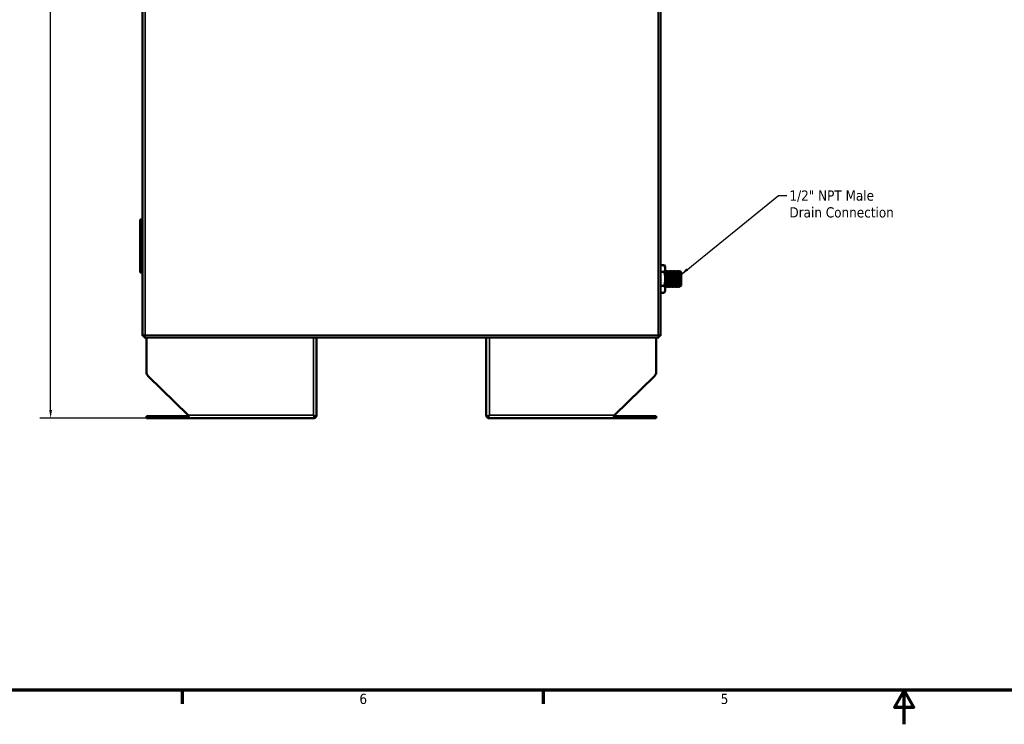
# Model space of a CAD drawing. Header units: inches. Extents: x 0 to 136, y 2 to 86.
# Tile 2 of 160: x 26 to 73, y 2 to 36. Entities that reach past the tile are written whole.
import ezdxf

# ---------------------------------------------------------------- set-up
doc = ezdxf.new("R2010")
doc.units = ezdxf.units.IN
doc.header["$LTSCALE"] = 4
doc.header["$MEASUREMENT"] = 0
for name, color, linetype, lineweight in [('Border (ANSI)', 7, 'Continuous', 70), ('Dimension (ANSI)', 7, 'Continuous', 25), ('Symbol (ANSI)', 7, 'Continuous', 25), ('Visible (ANSI)', 7, 'Continuous', 50), ('Visible Narrow (ANSI)', 7, 'Continuous', 35)]:
    doc.layers.add(name, color=color, linetype=linetype, lineweight=lineweight)
doc.styles.add('Note Text (ANSI)', font='tahoma.ttf')
doc.dimstyles.new('Default (ANSI)', dxfattribs={"dimscale": 4, "dimtxt": 0.12, "dimasz": 0.098425, "dimexe": 0.125, "dimexo": 0.0625, "dimgap": 0.031496, "dimtad": 0, "dimtih": 1, "dimtoh": 1, "dimrnd": 1e-08, "dimzin": 4, "dimdsep": 46, "dimtxsty": 'Note Text (ANSI)', "dimcen": 0.09, "dimdle": 0.393701, "dimclrd": 256, "dimclre": 256, "dimclrt": 256, "dimadec": 0, "dimazin": 1, "dimtfac": 1, "dimtofl": 0, "dimtmove": 0, "dimatfit": 3, "dimfxl": 1, "dimtolj": 1, "dimtzin": 4, "dimlwd": -1, "dimlwe": -1, "dimarcsym": 0})
doc.dimstyles.new('Default (ANSI)$7', dxfattribs={"dimscale": 4, "dimtxt": 0.12, "dimasz": 0.098425, "dimexe": 0.125, "dimexo": 0.0625, "dimgap": 0.031496, "dimtad": 0, "dimtih": 1, "dimtoh": 1, "dimrnd": 1e-08, "dimzin": 4, "dimdsep": 46, "dimtxsty": 'Note Text (ANSI)', "dimcen": 0.09, "dimdle": 0.393701, "dimclrd": 256, "dimclre": 256, "dimclrt": 256, "dimadec": 0, "dimazin": 1, "dimtfac": 1, "dimtofl": 0, "dimtmove": 0, "dimatfit": 3, "dimfxl": 1, "dimtolj": 1, "dimtzin": 4, "dimlwd": -1, "dimlwe": -1, "dimarcsym": 0})

# ---------------------------------------------------------------- blocks, each defined once
blk = doc.blocks.new('Borders Default Border')
at = {"layer": 'Border (ANSI)'}
for p, q in [((8.5, 1), (8.5, 0.84)), ((12.75, 1), (12.75, 0.84))]:
    blk.add_line(p, q, dxfattribs=at)
at = {"layer": 'Border (ANSI)', "flags": 128}
for points in [[(0.5, 1), (0.5, 21), (33.5, 21), (33.5, 1), (0.5, 1)], [(17, 0.6), (17, 1), (16.885, 0.8), (17.115, 0.8), (17, 1)]]:
    blk.add_lwpolyline(points, dxfattribs=at)
at = {"layer": 'Border (ANSI)', "char_height": 0.12, "attachment_point": 7, "style": 'Note Text (ANSI)'}
for s, insert in [('6', (10.587, 0.837)), ('5', (14.84, 0.837))]:
    blk.add_mtext(s, dxfattribs=dict(at, insert=insert))
blk = doc.blocks.new('*D8')
at = {"layer": 'Defpoints', "color": 0, "transparency": 16777216}
for p in [(27.807, 69), (32.216, 69), (32.574, 16.802)]:
    blk.add_point(p, dxfattribs=at)
at = {"layer": 'Dimension (ANSI)', "transparency": 16777216}
for p, q in [((31.966, 69), (27.307, 69)), ((27.807, 68.607), (27.807, 43.277)), ((27.807, 17.196), (27.807, 42.525)), ((32.324, 16.802), (27.307, 16.802))]:
    blk.add_line(p, q, dxfattribs=at)
for points in [[(27.741, 68.607), (27.873, 68.607), (27.807, 69)], [(27.741, 17.196), (27.873, 17.196), (27.807, 16.802)]]:
    blk.add_solid(points, dxfattribs=at)
at = {"layer": 'Dimension (ANSI)', "transparency": 16777216, "insert": (27.02, 43.151), "char_height": 0.48, "attachment_point": 1, "style": 'Note Text (ANSI)'}
blk.add_mtext('\\A1;52.20', dxfattribs=at)

msp = doc.modelspace()

# ---------------------------------------------------------------- linework, layer by layer
at = {"layer": 'Visible (ANSI)'}
for p, q in [((56.525, 20.676), (56.525, 68.926)), ((32.14, 43.52), (32.14, 26.165)), ((32.141, 26.165), (32.023, 26.165)), ((32.023, 26.165), (32.023, 25.665)), ((32.141, 26.134), (32.141, 26.134)), ((32.141, 26.134), (32.141, 23.571)), ((32.141, 25.665), (32.023, 25.665)), ((32.141, 25.665), (32.023, 25.665)), ((32.023, 25.665), (32.023, 25.165)), ((32.141, 25.165), (32.023, 25.165)), ((32.023, 25.165), (32.023, 24.665)), ((32.141, 25.165), (32.023, 25.165)), ((32.141, 24.665), (32.023, 24.665)), ((32.141, 24.665), (32.023, 24.665)), ((32.023, 24.665), (32.023, 24.165)), ((32.141, 24.165), (32.023, 24.165)), ((32.023, 24.165), (32.023, 23.665)), ((32.141, 24.165), (32.023, 24.165)), ((32.141, 23.665), (32.023, 23.665)), ((56.7, 24.013), (56.525, 24.013)), ((56.7, 23.688), (56.525, 23.688)), ((56.75, 23.926), (56.7, 24.013)), ((56.75, 23.926), (56.75, 23.851)), ((56.75, 23.851), (56.75, 23.364)), ((56.781, 23.698), (56.774, 23.698)), ((56.805, 23.739), (56.813, 23.739)), ((56.844, 23.698), (56.836, 23.698)), ((56.867, 23.739), (56.875, 23.739)), ((56.906, 23.698), (56.899, 23.698)), ((56.93, 23.739), (56.938, 23.739)), ((56.969, 23.698), (56.961, 23.698)), ((56.992, 23.739), (57, 23.739)), ((57.031, 23.698), (57.024, 23.698)), ((57.055, 23.739), (57.063, 23.739)), ((57.094, 23.698), (57.086, 23.698)), ((57.117, 23.739), (57.125, 23.739)), ((57.156, 23.698), (57.149, 23.698)), ((57.18, 23.739), (57.188, 23.739)), ((57.219, 23.698), (57.211, 23.698)), ((57.242, 23.739), (57.25, 23.739)), ((57.281, 23.698), (57.274, 23.698)), ((57.305, 23.739), (57.313, 23.739)), ((57.344, 23.698), (57.336, 23.698)), ((57.367, 23.739), (57.375, 23.739)), ((57.406, 23.698), (57.399, 23.698)), ((57.43, 23.739), (57.438, 23.739)), ((57.438, 23.739), (57.438, 23.629)), ((57.469, 23.698), (57.461, 23.698)), ((57.469, 23.698), (57.472, 23.704)), ((57.5, 23.676), (57.472, 23.704)), ((57.5, 23.676), (57.5, 23.051)), ((32.141, 23.571), (32.14, 23.571)), ((32.14, 23.571), (32.14, 20.676)), ((56.75, 23.364), (56.75, 22.877)), ((57.478, 23.311), (57.478, 23.56)), ((56.7, 23.039), (56.525, 23.039)), ((56.75, 22.801), (56.7, 22.714)), ((56.75, 22.877), (56.75, 22.801)), ((56.774, 22.989), (56.781, 22.989)), ((56.812, 23.029), (56.805, 23.029)), ((56.836, 22.989), (56.844, 22.989)), ((56.875, 23.029), (56.867, 23.029)), ((56.899, 22.989), (56.906, 22.989)), ((56.937, 23.029), (56.93, 23.029)), ((56.961, 22.989), (56.969, 22.989)), ((57, 23.029), (56.992, 23.029)), ((57.024, 22.989), (57.031, 22.989)), ((57.062, 23.029), (57.055, 23.029)), ((57.086, 22.989), (57.094, 22.989)), ((57.125, 23.029), (57.117, 23.029)), ((57.149, 22.989), (57.156, 22.989)), ((57.187, 23.029), (57.18, 23.029)), ((57.211, 22.989), (57.219, 22.989)), ((57.25, 23.029), (57.242, 23.029)), ((57.274, 22.989), (57.281, 22.989)), ((57.312, 23.029), (57.305, 23.029)), ((57.336, 22.989), (57.344, 22.989)), ((57.375, 23.029), (57.367, 23.029)), ((57.399, 22.989), (57.406, 22.989)), ((57.437, 23.029), (57.43, 23.029)), ((57.5, 23.051), (57.452, 23.004)), ((56.7, 22.714), (56.525, 22.714)), ((32.14, 20.676), (32.142, 20.676)), ((32.185, 20.676), (32.142, 20.676)), ((32.216, 20.676), (32.185, 20.676)), ((32.216, 20.676), (32.214, 20.676)), ((32.214, 20.602), (32.214, 20.676)), ((32.216, 20.602), (32.214, 20.602)), ((32.216, 20.676), (32.216, 20.676)), ((32.216, 20.676), (32.216, 20.676)), ((32.216, 20.676), (32.216, 20.676)), ((32.216, 20.676), (32.217, 20.676)), ((56.451, 20.602), (32.216, 20.602)), ((32.217, 20.676), (32.217, 20.645)), ((32.256, 20.716), (32.256, 20.716)), ((32.256, 20.715), (32.256, 20.715)), ((32.324, 18.969), (32.324, 20.602)), ((40.324, 16.906), (40.324, 20.602)), ((48.324, 16.906), (48.324, 20.602)), ((56.324, 18.969), (56.324, 20.602)), ((56.412, 20.716), (56.412, 20.716)), ((56.449, 20.679), (56.449, 20.679)), ((56.451, 20.676), (56.451, 20.676)), ((56.451, 20.676), (56.451, 20.676)), ((56.451, 20.676), (56.451, 20.676)), ((56.451, 20.676), (56.451, 20.676)), ((56.451, 20.676), (56.483, 20.676)), ((56.451, 20.676), (56.451, 20.676)), ((56.451, 20.676), (56.451, 20.645)), ((56.483, 20.676), (56.525, 20.676)), ((32.399, 18.79), (34.284, 16.945)), ((56.249, 18.79), (54.364, 16.945)), ((32.324, 16.906), (32.574, 16.906)), ((32.324, 16.802), (32.324, 16.906)), ((32.324, 16.802), (32.574, 16.802)), ((34.262, 16.906), (32.574, 16.906)), ((34.262, 16.802), (32.574, 16.802)), ((34.262, 16.906), (34.302, 16.906)), ((34.262, 16.802), (34.262, 16.906)), ((34.334, 16.802), (34.262, 16.802)), ((40.22, 16.802), (34.334, 16.802)), ((40.22, 16.906), (40.181, 16.945)), ((40.22, 16.906), (40.181, 16.945)), ((40.324, 16.906), (40.22, 16.906)), ((40.22, 16.802), (40.22, 16.906)), ((48.324, 16.906), (48.428, 16.906)), ((48.428, 16.906), (48.467, 16.945)), ((48.428, 16.906), (48.467, 16.945)), ((48.428, 16.802), (48.428, 16.906)), ((54.314, 16.802), (48.428, 16.802)), ((54.387, 16.802), (54.315, 16.802)), ((54.347, 16.906), (54.387, 16.906)), ((56.074, 16.906), (54.387, 16.906)), ((54.387, 16.802), (54.387, 16.906)), ((56.074, 16.802), (54.387, 16.802)), ((56.074, 16.906), (56.324, 16.906)), ((56.074, 16.802), (56.324, 16.802)), ((56.324, 16.906), (56.324, 16.802))]:
    msp.add_line(p, q, dxfattribs=at)
for centre, radius, start, end in [((32.574, 18.969), 0.25, 180, 225.608), ((56.074, 18.969), 0.25, 314.392, 0), ((40.181, 16.945), 0.0394, 314.8618, 314.9763), ((40.181, 16.945), 0.143, 285.9148, 344.0525), ((48.467, 16.945), 0.143, 195.9475, 254.0852), ((48.467, 16.945), 0.0394, 225.0237, 225.1382)]:
    msp.add_arc(centre, radius, start, end, dxfattribs=at)
for centre, major_axis, ratio, start_param, end_param in [((32.256, 20.716), (0.0394, 0.0394), 0.001879, 3.143472, 4.709443), ((32.216, 20.716), (0, -0.113), 0.003758, 0, 0.895985), ((32.256, 20.716), (0, -0.113), 0.003758, 1.56912, 1.570796), ((32.256, 20.716), (0, -0.0394), 0.003758, 1.565972, 1.568563), ((32.256, 20.716), (-0.113, -0.113), 0.001879, 1.569227, 1.570999), ((32.256, 20.716), (0.113, 0.113), 0.001879, 4.71082, 4.712592), ((56.412, 20.716), (0, -0.113), 0.003758, 1.56912, 1.570796), ((56.412, 20.716), (-0.113, 0.113), 0.001879, 4.707062, 4.708834), ((56.412, 20.716), (-0.0394, 0.0394), 0.001879, 3.139714, 4.703452), ((56.412, 20.716), (0.113, -0.113), 0.001879, 1.565469, 1.567241), ((56.451, 20.716), (0, -0.113), 0.003758, 0, 0.895985)]:
    msp.add_ellipse(centre, major_axis=major_axis, ratio=ratio, start_param=start_param, end_param=end_param, dxfattribs=at)
for points, weights in [([(56.75, 23.851), (56.75, 23.926), (56.7, 24.013)], [1.63796447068, 1.63796447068, 1.52036391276]), ([(56.7, 23.688), (56.75, 23.776), (56.75, 23.851)], [1.52036391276, 1.63796447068, 1.63796447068]), ([(56.75, 23.364), (56.75, 23.514), (56.7, 23.688)], [1.63796447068, 1.63796447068, 1.52036391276]), ([(56.7, 23.039), (56.75, 23.213), (56.75, 23.364)], [1.52036391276, 1.63796447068, 1.63796447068]), ([(56.75, 22.877), (56.75, 22.952), (56.7, 23.039)], [1.63796447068, 1.63796447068, 1.52036391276]), ([(56.7, 22.714), (56.75, 22.801), (56.75, 22.877)], [1.52036391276, 1.63796447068, 1.63796447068])]:
    msp.add_rational_spline(points, weights, degree=2, dxfattribs=at)
for points, weights, knots in [([(56.782, 22.989), (56.782, 22.989), (56.781, 22.989), (56.777, 22.989), (56.774, 23.099), (56.77, 23.208), (56.766, 23.364), (56.762, 23.519), (56.758, 23.629), (56.754, 23.739), (56.75, 23.739)], [0.991733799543, 0.995614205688, 1, 0.923879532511, 1, 0.923879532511, 1, 0.923879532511, 1, 0.923879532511, 1], [0.45971192, 0.45971192, 0.45971192, 0.46, 0.46, 0.465, 0.465, 0.47, 0.47, 0.475, 0.475, 0.48, 0.48, 0.48]), ([(56.805, 23.029), (56.801, 23.029), (56.797, 23.127), (56.793, 23.225), (56.789, 23.364), (56.785, 23.502), (56.781, 23.6), (56.778, 23.691), (56.774, 23.698)], [1, 0.923879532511, 1, 0.923879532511, 1, 0.923879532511, 1, 0.928804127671, 0.990788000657], [0.46, 0.46, 0.46, 0.465, 0.465, 0.47, 0.47, 0.475, 0.475, 0.47967653, 0.47967653, 0.47967653]), ([(56.812, 23.03), (56.808, 23.036), (56.805, 23.127), (56.801, 23.225), (56.797, 23.364), (56.793, 23.502), (56.789, 23.6), (56.785, 23.698), (56.781, 23.698)], [0.990788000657, 0.928804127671, 1, 0.923879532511, 1, 0.923879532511, 1, 0.923879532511, 1], [0.46032347, 0.46032347, 0.46032347, 0.465, 0.465, 0.47, 0.47, 0.475, 0.475, 0.48, 0.48, 0.48]), ([(56.836, 22.989), (56.832, 22.989), (56.828, 23.099), (56.824, 23.208), (56.82, 23.364), (56.816, 23.519), (56.813, 23.629), (56.809, 23.739), (56.805, 23.739), (56.805, 23.739), (56.804, 23.738)], [1, 0.923879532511, 1, 0.923879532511, 1, 0.923879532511, 1, 0.923879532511, 1, 0.995614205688, 0.991733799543], [0.46, 0.46, 0.46, 0.465, 0.465, 0.47, 0.47, 0.475, 0.475, 0.48, 0.48, 0.48028808, 0.48028808, 0.48028808]), ([(56.844, 22.989), (56.844, 22.989), (56.844, 22.989), (56.84, 22.989), (56.836, 23.099), (56.832, 23.208), (56.828, 23.364), (56.824, 23.519), (56.82, 23.629), (56.816, 23.739), (56.813, 23.739)], [0.991733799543, 0.995614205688, 1, 0.923879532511, 1, 0.923879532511, 1, 0.923879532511, 1, 0.923879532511, 1], [0.41971192, 0.41971192, 0.41971192, 0.42, 0.42, 0.425, 0.425, 0.43, 0.43, 0.435, 0.435, 0.44, 0.44, 0.44]), ([(56.867, 23.029), (56.863, 23.029), (56.859, 23.127), (56.856, 23.225), (56.852, 23.364), (56.848, 23.502), (56.844, 23.6), (56.84, 23.691), (56.837, 23.698)], [1, 0.923879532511, 1, 0.923879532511, 1, 0.923879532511, 1, 0.928804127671, 0.990788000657], [0.42, 0.42, 0.42, 0.425, 0.425, 0.43, 0.43, 0.435, 0.435, 0.43967653, 0.43967653, 0.43967653]), ([(56.875, 23.03), (56.871, 23.036), (56.867, 23.127), (56.863, 23.225), (56.859, 23.364), (56.856, 23.502), (56.852, 23.6), (56.848, 23.698), (56.844, 23.698)], [0.990788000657, 0.928804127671, 1, 0.923879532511, 1, 0.923879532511, 1, 0.923879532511, 1], [0.42032347, 0.42032347, 0.42032347, 0.425, 0.425, 0.43, 0.43, 0.435, 0.435, 0.44, 0.44, 0.44]), ([(56.899, 22.989), (56.895, 22.989), (56.891, 23.099), (56.887, 23.208), (56.883, 23.364), (56.879, 23.519), (56.875, 23.629), (56.871, 23.739), (56.867, 23.739), (56.867, 23.739), (56.867, 23.738)], [1, 0.923879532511, 1, 0.923879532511, 1, 0.923879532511, 1, 0.923879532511, 1, 0.995614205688, 0.991733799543], [0.42, 0.42, 0.42, 0.425, 0.425, 0.43, 0.43, 0.435, 0.435, 0.44, 0.44, 0.44028808, 0.44028808, 0.44028808]), ([(56.907, 22.989), (56.907, 22.989), (56.906, 22.989), (56.902, 22.989), (56.899, 23.099), (56.895, 23.208), (56.891, 23.364), (56.887, 23.519), (56.883, 23.629), (56.879, 23.739), (56.875, 23.739)], [0.991733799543, 0.995614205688, 1, 0.923879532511, 1, 0.923879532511, 1, 0.923879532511, 1, 0.923879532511, 1], [0.37971192, 0.37971192, 0.37971192, 0.38, 0.38, 0.385, 0.385, 0.39, 0.39, 0.395, 0.395, 0.4, 0.4, 0.4]), ([(56.93, 23.029), (56.926, 23.029), (56.922, 23.127), (56.918, 23.225), (56.914, 23.364), (56.91, 23.502), (56.906, 23.6), (56.903, 23.691), (56.899, 23.698)], [1, 0.923879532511, 1, 0.923879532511, 1, 0.923879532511, 1, 0.928804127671, 0.990788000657], [0.38, 0.38, 0.38, 0.385, 0.385, 0.39, 0.39, 0.395, 0.395, 0.39967653, 0.39967653, 0.39967653]), ([(56.937, 23.03), (56.933, 23.036), (56.93, 23.127), (56.926, 23.225), (56.922, 23.364), (56.918, 23.502), (56.914, 23.6), (56.91, 23.698), (56.906, 23.698)], [0.990788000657, 0.928804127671, 1, 0.923879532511, 1, 0.923879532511, 1, 0.923879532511, 1], [0.38032347, 0.38032347, 0.38032347, 0.385, 0.385, 0.39, 0.39, 0.395, 0.395, 0.4, 0.4, 0.4]), ([(56.961, 22.989), (56.957, 22.989), (56.953, 23.099), (56.949, 23.208), (56.945, 23.364), (56.941, 23.519), (56.938, 23.629), (56.934, 23.739), (56.93, 23.739), (56.93, 23.739), (56.929, 23.738)], [1, 0.923879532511, 1, 0.923879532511, 1, 0.923879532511, 1, 0.923879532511, 1, 0.995614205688, 0.991733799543], [0.38, 0.38, 0.38, 0.385, 0.385, 0.39, 0.39, 0.395, 0.395, 0.4, 0.4, 0.40028808, 0.40028808, 0.40028808]), ([(56.969, 22.989), (56.969, 22.989), (56.969, 22.989), (56.965, 22.989), (56.961, 23.099), (56.957, 23.208), (56.953, 23.364), (56.949, 23.519), (56.945, 23.629), (56.941, 23.739), (56.938, 23.739)], [0.991733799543, 0.995614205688, 1, 0.923879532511, 1, 0.923879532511, 1, 0.923879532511, 1, 0.923879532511, 1], [0.33971192, 0.33971192, 0.33971192, 0.34, 0.34, 0.345, 0.345, 0.35, 0.35, 0.355, 0.355, 0.36, 0.36, 0.36]), ([(56.992, 23.029), (56.988, 23.029), (56.984, 23.127), (56.981, 23.225), (56.977, 23.364), (56.973, 23.502), (56.969, 23.6), (56.965, 23.691), (56.962, 23.698)], [1, 0.923879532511, 1, 0.923879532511, 1, 0.923879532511, 1, 0.928804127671, 0.990788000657], [0.34, 0.34, 0.34, 0.345, 0.345, 0.35, 0.35, 0.355, 0.355, 0.35967653, 0.35967653, 0.35967653]), ([(57, 23.03), (56.996, 23.036), (56.992, 23.127), (56.988, 23.225), (56.984, 23.364), (56.981, 23.502), (56.977, 23.6), (56.973, 23.698), (56.969, 23.698)], [0.990788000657, 0.928804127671, 1, 0.923879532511, 1, 0.923879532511, 1, 0.923879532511, 1], [0.34032347, 0.34032347, 0.34032347, 0.345, 0.345, 0.35, 0.35, 0.355, 0.355, 0.36, 0.36, 0.36]), ([(57.024, 22.989), (57.02, 22.989), (57.016, 23.099), (57.012, 23.208), (57.008, 23.364), (57.004, 23.519), (57, 23.629), (56.996, 23.739), (56.992, 23.739), (56.992, 23.739), (56.992, 23.738)], [1, 0.923879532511, 1, 0.923879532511, 1, 0.923879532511, 1, 0.923879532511, 1, 0.995614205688, 0.991733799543], [0.34, 0.34, 0.34, 0.345, 0.345, 0.35, 0.35, 0.355, 0.355, 0.36, 0.36, 0.36028808, 0.36028808, 0.36028808]), ([(57.032, 22.989), (57.032, 22.989), (57.031, 22.989), (57.027, 22.989), (57.024, 23.099), (57.02, 23.208), (57.016, 23.364), (57.012, 23.519), (57.008, 23.629), (57.004, 23.739), (57, 23.739)], [0.991733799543, 0.995614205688, 1, 0.923879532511, 1, 0.923879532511, 1, 0.923879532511, 1, 0.923879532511, 1], [0.29971192, 0.29971192, 0.29971192, 0.3, 0.3, 0.305, 0.305, 0.31, 0.31, 0.315, 0.315, 0.32, 0.32, 0.32]), ([(57.055, 23.029), (57.051, 23.029), (57.047, 23.127), (57.043, 23.225), (57.039, 23.364), (57.035, 23.502), (57.031, 23.6), (57.028, 23.691), (57.024, 23.698)], [1, 0.923879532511, 1, 0.923879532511, 1, 0.923879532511, 1, 0.928804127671, 0.990788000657], [0.3, 0.3, 0.3, 0.305, 0.305, 0.31, 0.31, 0.315, 0.315, 0.31967653, 0.31967653, 0.31967653]), ([(57.062, 23.03), (57.058, 23.036), (57.055, 23.127), (57.051, 23.225), (57.047, 23.364), (57.043, 23.502), (57.039, 23.6), (57.035, 23.698), (57.031, 23.698)], [0.990788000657, 0.928804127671, 1, 0.923879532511, 1, 0.923879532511, 1, 0.923879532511, 1], [0.30032347, 0.30032347, 0.30032347, 0.305, 0.305, 0.31, 0.31, 0.315, 0.315, 0.32, 0.32, 0.32]), ([(57.086, 22.989), (57.082, 22.989), (57.078, 23.099), (57.074, 23.208), (57.07, 23.364), (57.066, 23.519), (57.063, 23.629), (57.059, 23.739), (57.055, 23.739), (57.055, 23.739), (57.054, 23.738)], [1, 0.923879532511, 1, 0.923879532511, 1, 0.923879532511, 1, 0.923879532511, 1, 0.995614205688, 0.991733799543], [0.3, 0.3, 0.3, 0.305, 0.305, 0.31, 0.31, 0.315, 0.315, 0.32, 0.32, 0.32028808, 0.32028808, 0.32028808]), ([(57.094, 22.989), (57.094, 22.989), (57.094, 22.989), (57.09, 22.989), (57.086, 23.099), (57.082, 23.208), (57.078, 23.364), (57.074, 23.519), (57.07, 23.629), (57.066, 23.739), (57.063, 23.739)], [0.991733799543, 0.995614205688, 1, 0.923879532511, 1, 0.923879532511, 1, 0.923879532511, 1, 0.923879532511, 1], [0.25971192, 0.25971192, 0.25971192, 0.26, 0.26, 0.265, 0.265, 0.27, 0.27, 0.275, 0.275, 0.28, 0.28, 0.28]), ([(57.117, 23.029), (57.113, 23.029), (57.109, 23.127), (57.106, 23.225), (57.102, 23.364), (57.098, 23.502), (57.094, 23.6), (57.09, 23.691), (57.087, 23.698)], [1, 0.923879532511, 1, 0.923879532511, 1, 0.923879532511, 1, 0.928804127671, 0.990788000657], [0.26, 0.26, 0.26, 0.265, 0.265, 0.27, 0.27, 0.275, 0.275, 0.27967653, 0.27967653, 0.27967653]), ([(57.125, 23.03), (57.121, 23.036), (57.117, 23.127), (57.113, 23.225), (57.109, 23.364), (57.106, 23.502), (57.102, 23.6), (57.098, 23.698), (57.094, 23.698)], [0.990788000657, 0.928804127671, 1, 0.923879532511, 1, 0.923879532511, 1, 0.923879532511, 1], [0.26032347, 0.26032347, 0.26032347, 0.265, 0.265, 0.27, 0.27, 0.275, 0.275, 0.28, 0.28, 0.28]), ([(57.149, 22.989), (57.145, 22.989), (57.141, 23.099), (57.137, 23.208), (57.133, 23.364), (57.129, 23.519), (57.125, 23.629), (57.121, 23.739), (57.117, 23.739), (57.117, 23.739), (57.117, 23.738)], [1, 0.923879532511, 1, 0.923879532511, 1, 0.923879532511, 1, 0.923879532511, 1, 0.995614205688, 0.991733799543], [0.26, 0.26, 0.26, 0.265, 0.265, 0.27, 0.27, 0.275, 0.275, 0.28, 0.28, 0.28028808, 0.28028808, 0.28028808]), ([(57.157, 22.989), (57.157, 22.989), (57.156, 22.989), (57.152, 22.989), (57.149, 23.099), (57.145, 23.208), (57.141, 23.364), (57.137, 23.519), (57.133, 23.629), (57.129, 23.739), (57.125, 23.739)], [0.991733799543, 0.995614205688, 1, 0.923879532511, 1, 0.923879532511, 1, 0.923879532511, 1, 0.923879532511, 1], [0.21971192, 0.21971192, 0.21971192, 0.22, 0.22, 0.225, 0.225, 0.23, 0.23, 0.235, 0.235, 0.24, 0.24, 0.24]), ([(57.18, 23.029), (57.176, 23.029), (57.172, 23.127), (57.168, 23.225), (57.164, 23.364), (57.16, 23.502), (57.156, 23.6), (57.153, 23.691), (57.149, 23.698)], [1, 0.923879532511, 1, 0.923879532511, 1, 0.923879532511, 1, 0.928804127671, 0.990788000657], [0.22, 0.22, 0.22, 0.225, 0.225, 0.23, 0.23, 0.235, 0.235, 0.23967653, 0.23967653, 0.23967653]), ([(57.187, 23.03), (57.183, 23.036), (57.18, 23.127), (57.176, 23.225), (57.172, 23.364), (57.168, 23.502), (57.164, 23.6), (57.16, 23.698), (57.156, 23.698)], [0.990788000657, 0.928804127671, 1, 0.923879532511, 1, 0.923879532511, 1, 0.923879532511, 1], [0.22032347, 0.22032347, 0.22032347, 0.225, 0.225, 0.23, 0.23, 0.235, 0.235, 0.24, 0.24, 0.24]), ([(57.211, 22.989), (57.207, 22.989), (57.203, 23.099), (57.199, 23.208), (57.195, 23.364), (57.191, 23.519), (57.188, 23.629), (57.184, 23.739), (57.18, 23.739), (57.18, 23.739), (57.179, 23.738)], [1, 0.923879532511, 1, 0.923879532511, 1, 0.923879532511, 1, 0.923879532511, 1, 0.995614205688, 0.991733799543], [0.22, 0.22, 0.22, 0.225, 0.225, 0.23, 0.23, 0.235, 0.235, 0.24, 0.24, 0.24028808, 0.24028808, 0.24028808]), ([(57.219, 22.989), (57.219, 22.989), (57.219, 22.989), (57.215, 22.989), (57.211, 23.099), (57.207, 23.208), (57.203, 23.364), (57.199, 23.519), (57.195, 23.629), (57.191, 23.739), (57.188, 23.739)], [0.991733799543, 0.995614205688, 1, 0.923879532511, 1, 0.923879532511, 1, 0.923879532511, 1, 0.923879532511, 1], [0.17971192, 0.17971192, 0.17971192, 0.18, 0.18, 0.185, 0.185, 0.19, 0.19, 0.195, 0.195, 0.2, 0.2, 0.2]), ([(57.242, 23.029), (57.238, 23.029), (57.234, 23.127), (57.231, 23.225), (57.227, 23.364), (57.223, 23.502), (57.219, 23.6), (57.215, 23.691), (57.212, 23.698)], [1, 0.923879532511, 1, 0.923879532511, 1, 0.923879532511, 1, 0.928804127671, 0.990788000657], [0.18, 0.18, 0.18, 0.185, 0.185, 0.19, 0.19, 0.195, 0.195, 0.19967653, 0.19967653, 0.19967653]), ([(57.25, 23.03), (57.246, 23.036), (57.242, 23.127), (57.238, 23.225), (57.234, 23.364), (57.231, 23.502), (57.227, 23.6), (57.223, 23.698), (57.219, 23.698)], [0.990788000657, 0.928804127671, 1, 0.923879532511, 1, 0.923879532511, 1, 0.923879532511, 1], [0.18032347, 0.18032347, 0.18032347, 0.185, 0.185, 0.19, 0.19, 0.195, 0.195, 0.2, 0.2, 0.2]), ([(57.274, 22.989), (57.27, 22.989), (57.266, 23.099), (57.262, 23.208), (57.258, 23.364), (57.254, 23.519), (57.25, 23.629), (57.246, 23.739), (57.242, 23.739), (57.242, 23.739), (57.242, 23.738)], [1, 0.923879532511, 1, 0.923879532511, 1, 0.923879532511, 1, 0.923879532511, 1, 0.995614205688, 0.991733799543], [0.18, 0.18, 0.18, 0.185, 0.185, 0.19, 0.19, 0.195, 0.195, 0.2, 0.2, 0.20028808, 0.20028808, 0.20028808]), ([(57.282, 22.989), (57.282, 22.989), (57.281, 22.989), (57.277, 22.989), (57.274, 23.099), (57.27, 23.208), (57.266, 23.364), (57.262, 23.519), (57.258, 23.629), (57.254, 23.739), (57.25, 23.739)], [0.991733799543, 0.995614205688, 1, 0.923879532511, 1, 0.923879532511, 1, 0.923879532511, 1, 0.923879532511, 1], [0.13971192, 0.13971192, 0.13971192, 0.14, 0.14, 0.145, 0.145, 0.15, 0.15, 0.155, 0.155, 0.16, 0.16, 0.16]), ([(57.305, 23.029), (57.301, 23.029), (57.297, 23.127), (57.293, 23.225), (57.289, 23.364), (57.285, 23.502), (57.281, 23.6), (57.278, 23.691), (57.274, 23.698)], [1, 0.923879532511, 1, 0.923879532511, 1, 0.923879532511, 1, 0.928804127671, 0.990788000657], [0.14, 0.14, 0.14, 0.145, 0.145, 0.15, 0.15, 0.155, 0.155, 0.15967653, 0.15967653, 0.15967653]), ([(57.312, 23.03), (57.308, 23.036), (57.305, 23.127), (57.301, 23.225), (57.297, 23.364), (57.293, 23.502), (57.289, 23.6), (57.285, 23.698), (57.281, 23.698)], [0.990788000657, 0.928804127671, 1, 0.923879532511, 1, 0.923879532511, 1, 0.923879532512, 1], [0.14032347, 0.14032347, 0.14032347, 0.145, 0.145, 0.15, 0.15, 0.155, 0.155, 0.16, 0.16, 0.16]), ([(57.336, 22.989), (57.332, 22.989), (57.328, 23.099), (57.324, 23.208), (57.32, 23.364), (57.316, 23.519), (57.313, 23.629), (57.309, 23.739), (57.305, 23.739), (57.305, 23.739), (57.304, 23.738)], [1, 0.923879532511, 1, 0.923879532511, 1, 0.923879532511, 1, 0.923879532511, 1, 0.995614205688, 0.991733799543], [0.14, 0.14, 0.14, 0.145, 0.145, 0.15, 0.15, 0.155, 0.155, 0.16, 0.16, 0.16028808, 0.16028808, 0.16028808]), ([(57.344, 22.989), (57.344, 22.989), (57.344, 22.989), (57.34, 22.989), (57.336, 23.099), (57.332, 23.208), (57.328, 23.364), (57.324, 23.519), (57.32, 23.629), (57.316, 23.739), (57.313, 23.739)], [0.991733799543, 0.995614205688, 1, 0.923879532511, 1, 0.923879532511, 1, 0.923879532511, 1, 0.923879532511, 1], [0.09971192, 0.09971192, 0.09971192, 0.1, 0.1, 0.105, 0.105, 0.11, 0.11, 0.115, 0.115, 0.12, 0.12, 0.12]), ([(57.367, 23.029), (57.363, 23.029), (57.359, 23.127), (57.356, 23.225), (57.352, 23.364), (57.348, 23.502), (57.344, 23.6), (57.34, 23.691), (57.337, 23.698)], [1, 0.923879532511, 1, 0.923879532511, 1, 0.923879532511, 1, 0.928804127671, 0.990788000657], [0.1, 0.1, 0.1, 0.105, 0.105, 0.11, 0.11, 0.115, 0.115, 0.11967653, 0.11967653, 0.11967653]), ([(57.375, 23.03), (57.371, 23.036), (57.367, 23.127), (57.363, 23.225), (57.359, 23.364), (57.356, 23.502), (57.352, 23.6), (57.348, 23.698), (57.344, 23.698)], [0.990788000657, 0.928804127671, 1, 0.923879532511, 1, 0.923879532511, 1, 0.923879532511, 1], [0.10032347, 0.10032347, 0.10032347, 0.105, 0.105, 0.11, 0.11, 0.115, 0.115, 0.12, 0.12, 0.12]), ([(57.399, 22.989), (57.395, 22.989), (57.391, 23.099), (57.387, 23.208), (57.383, 23.364), (57.379, 23.519), (57.375, 23.629), (57.371, 23.739), (57.367, 23.739), (57.367, 23.739), (57.367, 23.738)], [1, 0.923879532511, 1, 0.923879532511, 1, 0.923879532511, 1, 0.923879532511, 1, 0.995614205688, 0.991733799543], [0.1, 0.1, 0.1, 0.105, 0.105, 0.11, 0.11, 0.115, 0.115, 0.12, 0.12, 0.12028808, 0.12028808, 0.12028808]), ([(57.407, 22.989), (57.407, 22.989), (57.406, 22.989), (57.402, 22.989), (57.399, 23.099), (57.395, 23.208), (57.391, 23.364), (57.387, 23.519), (57.383, 23.629), (57.379, 23.739), (57.375, 23.739)], [0.991733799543, 0.995614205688, 1, 0.923879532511, 1, 0.923879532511, 1, 0.923879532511, 1, 0.923879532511, 1], [0.05971192, 0.05971192, 0.05971192, 0.06, 0.06, 0.065, 0.065, 0.07, 0.07, 0.075, 0.075, 0.08, 0.08, 0.08]), ([(57.43, 23.029), (57.426, 23.029), (57.422, 23.127), (57.418, 23.225), (57.414, 23.364), (57.41, 23.502), (57.406, 23.6), (57.403, 23.691), (57.399, 23.698)], [1, 0.923879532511, 1, 0.923879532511, 1, 0.923879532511, 1, 0.928804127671, 0.990788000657], [0.06, 0.06, 0.06, 0.065, 0.065, 0.07, 0.07, 0.075, 0.075, 0.07967653, 0.07967653, 0.07967653]), ([(57.437, 23.03), (57.433, 23.036), (57.43, 23.127), (57.426, 23.225), (57.422, 23.364), (57.418, 23.502), (57.414, 23.6), (57.41, 23.698), (57.406, 23.698)], [0.990788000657, 0.928804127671, 1, 0.923879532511, 1, 0.923879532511, 1, 0.923879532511, 1], [0.06032347, 0.06032347, 0.06032347, 0.065, 0.065, 0.07, 0.07, 0.075, 0.075, 0.08, 0.08, 0.08]), ([(57.438, 23.629), (57.434, 23.739), (57.43, 23.739), (57.43, 23.739), (57.429, 23.738)], [1, 0.923879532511, 1, 0.995614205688, 0.991733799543], [0.075, 0.075, 0.075, 0.08, 0.08, 0.080288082, 0.080288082, 0.080288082]), ([(57.478, 23.311), (57.477, 23.337), (57.477, 23.364), (57.473, 23.502), (57.469, 23.6), (57.465, 23.691), (57.462, 23.698)], [0.975309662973, 0.984497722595, 1, 0.923879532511, 1, 0.928804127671, 0.990788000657], [0.02898173, 0.02898173, 0.02898173, 0.03, 0.03, 0.035, 0.035, 0.03967653, 0.03967653, 0.03967653]), ([(57.478, 23.56), (57.477, 23.581), (57.477, 23.6), (57.473, 23.698), (57.469, 23.698)], [0.975309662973, 0.984497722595, 1, 0.923879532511, 1], [0.033981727, 0.033981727, 0.033981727, 0.035, 0.035, 0.04, 0.04, 0.04]), ([(56.774, 22.989), (56.77, 22.989), (56.766, 23.099), (56.762, 23.208), (56.758, 23.364), (56.754, 23.519), (56.75, 23.629)], [1, 0.923879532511, 1, 0.923879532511, 1, 0.923879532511, 1], [0.5, 0.5, 0.5, 0.505, 0.505, 0.51, 0.51, 0.515, 0.515, 0.515])]:
    msp.add_rational_spline(points, weights, degree=2, knots=knots, dxfattribs=at)
for points in [[(56.751, 23.738), (56.758, 23.725), (56.766, 23.711), (56.774, 23.698)], [(56.781, 23.698), (56.789, 23.712), (56.797, 23.725), (56.804, 23.738)], [(56.813, 23.738), (56.821, 23.725), (56.829, 23.711), (56.837, 23.698)], [(56.844, 23.698), (56.851, 23.712), (56.859, 23.725), (56.867, 23.738)], [(56.876, 23.738), (56.883, 23.725), (56.891, 23.711), (56.899, 23.698)], [(56.906, 23.698), (56.914, 23.712), (56.922, 23.725), (56.929, 23.738)], [(56.938, 23.738), (56.946, 23.725), (56.954, 23.711), (56.962, 23.698)], [(56.969, 23.698), (56.976, 23.712), (56.984, 23.725), (56.992, 23.738)], [(57.001, 23.738), (57.008, 23.725), (57.016, 23.711), (57.024, 23.698)], [(57.031, 23.698), (57.039, 23.712), (57.047, 23.725), (57.054, 23.738)], [(57.063, 23.738), (57.071, 23.725), (57.079, 23.711), (57.087, 23.698)], [(57.094, 23.698), (57.101, 23.712), (57.109, 23.725), (57.117, 23.738)], [(57.126, 23.738), (57.133, 23.725), (57.141, 23.711), (57.149, 23.698)], [(57.156, 23.698), (57.164, 23.712), (57.172, 23.725), (57.179, 23.738)], [(57.188, 23.738), (57.196, 23.725), (57.204, 23.711), (57.212, 23.698)], [(57.219, 23.698), (57.226, 23.712), (57.234, 23.725), (57.242, 23.738)], [(57.251, 23.738), (57.258, 23.725), (57.266, 23.711), (57.274, 23.698)], [(57.281, 23.698), (57.289, 23.712), (57.297, 23.725), (57.304, 23.738)], [(57.313, 23.738), (57.321, 23.725), (57.329, 23.711), (57.337, 23.698)], [(57.344, 23.698), (57.351, 23.712), (57.359, 23.725), (57.367, 23.738)], [(57.376, 23.738), (57.383, 23.725), (57.391, 23.711), (57.399, 23.698)], [(57.406, 23.698), (57.414, 23.712), (57.422, 23.725), (57.429, 23.738)], [(57.439, 23.737), (57.446, 23.724), (57.454, 23.711), (57.462, 23.698)], [(56.773, 22.989), (56.765, 23.002), (56.758, 23.016), (56.75, 23.029)], [(56.805, 23.029), (56.797, 23.016), (56.79, 23.003), (56.782, 22.989)], [(56.836, 22.989), (56.828, 23.003), (56.82, 23.016), (56.812, 23.03)], [(56.868, 23.029), (56.86, 23.016), (56.852, 23.003), (56.844, 22.989)], [(56.898, 22.989), (56.89, 23.003), (56.882, 23.016), (56.875, 23.03)], [(56.93, 23.029), (56.922, 23.016), (56.915, 23.003), (56.907, 22.989)], [(56.961, 22.989), (56.953, 23.003), (56.945, 23.016), (56.937, 23.03)], [(56.993, 23.029), (56.985, 23.016), (56.977, 23.003), (56.969, 22.989)], [(57.023, 22.989), (57.015, 23.003), (57.007, 23.016), (57, 23.03)], [(57.055, 23.029), (57.047, 23.016), (57.04, 23.003), (57.032, 22.989)], [(57.086, 22.989), (57.078, 23.003), (57.07, 23.016), (57.062, 23.03)], [(57.118, 23.029), (57.11, 23.016), (57.102, 23.003), (57.094, 22.989)], [(57.148, 22.989), (57.14, 23.003), (57.132, 23.016), (57.125, 23.03)], [(57.18, 23.029), (57.172, 23.016), (57.165, 23.003), (57.157, 22.989)], [(57.211, 22.989), (57.203, 23.003), (57.195, 23.016), (57.187, 23.03)], [(57.243, 23.029), (57.235, 23.016), (57.227, 23.003), (57.219, 22.989)], [(57.273, 22.989), (57.265, 23.003), (57.257, 23.016), (57.25, 23.03)], [(57.305, 23.029), (57.297, 23.016), (57.29, 23.003), (57.282, 22.989)], [(57.336, 22.989), (57.328, 23.003), (57.32, 23.016), (57.312, 23.03)], [(57.368, 23.029), (57.36, 23.016), (57.352, 23.003), (57.344, 22.989)], [(57.398, 22.989), (57.39, 23.003), (57.382, 23.016), (57.375, 23.03)], [(57.43, 23.029), (57.422, 23.016), (57.415, 23.003), (57.407, 22.989)], [(57.452, 23.004), (57.447, 23.012), (57.442, 23.021), (57.437, 23.03)], [(32.185, 20.676), (32.205, 20.689), (32.23, 20.702), (32.256, 20.715)], [(32.217, 20.645), (32.23, 20.665), (32.243, 20.69), (32.256, 20.715)], [(56.451, 20.645), (56.438, 20.665), (56.425, 20.69), (56.412, 20.715)], [(56.483, 20.676), (56.463, 20.689), (56.438, 20.702), (56.413, 20.715)], [(34.284, 16.945), (34.297, 16.915), (34.311, 16.885), (34.324, 16.86)], [(34.334, 16.802), (34.334, 16.802), (34.334, 16.802), (34.334, 16.802)], [(54.315, 16.802), (54.315, 16.802), (54.314, 16.802), (54.314, 16.802)], [(54.324, 16.86), (54.338, 16.885), (54.351, 16.915), (54.364, 16.945)]]:
    msp.add_open_spline(points, degree=3, dxfattribs=at)
for points, knots in [([(57.478, 23.311), (57.476, 23.34), (57.474, 23.37), (57.47, 23.43), (57.468, 23.459), (57.463, 23.529), (57.46, 23.567), (57.456, 23.619), (57.454, 23.635), (57.45, 23.676), (57.448, 23.696), (57.444, 23.719), (57.443, 23.725), (57.44, 23.736), (57.438, 23.738), (57.438, 23.739)], [-0.8317328, -0.8317328, -0.8317328, -0.8317328, -0.710598, -0.710598, -0.5951964, -0.5951964, -0.4274163, -0.4274163, -0.3386691, -0.3386691, -0.1845043, -0.1845043, -0.1061235, -0.1061235, 0, 0, 0, 0]), ([(57.472, 23.704), (57.472, 23.705), (57.473, 23.703), (57.474, 23.692), (57.475, 23.677), (57.476, 23.642), (57.476, 23.628), (57.477, 23.597), (57.478, 23.579), (57.478, 23.56)], [-0.8537094, -0.8537094, -0.8537094, -0.8537094, -0.6796257, -0.6796257, -0.3524748, -0.3524748, -0.1780903, -0.1780903, 0, 0, 0, 0]), ([(57.438, 23.629), (57.438, 23.608), (57.439, 23.586), (57.439, 23.538), (57.44, 23.513), (57.441, 23.442), (57.442, 23.396), (57.444, 23.3), (57.444, 23.253), (57.446, 23.165), (57.447, 23.128), (57.448, 23.067), (57.449, 23.042), (57.451, 23.009), (57.452, 23.003), (57.452, 23.004)], [-5.297223, -5.297223, -5.297223, -5.297223, -5.14644, -5.14644, -5.001588, -5.001588, -4.754793, -4.754793, -4.495216, -4.495216, -4.235881, -4.235881, -3.938526, -3.938526, -3.639237, -3.639237, -3.639237, -3.639237]), ([(32.256, 20.715), (32.256, 20.715), (32.255, 20.715), (32.255, 20.715), (32.255, 20.715), (32.254, 20.714), (32.254, 20.714), (32.253, 20.713), (32.253, 20.713), (32.252, 20.712), (32.251, 20.711), (32.248, 20.708), (32.245, 20.705), (32.235, 20.695), (32.227, 20.686), (32.216, 20.676)], [0.000001, 0.000001, 0.000001, 0.000001, 0.1264575, 0.1264575, 0.2000625, 0.2000625, 0.2568463, 0.2568463, 0.2945237, 0.2945237, 0.3458611, 0.3458611, 0.4447404, 0.4447404, 0.5961826, 0.5961826, 0.5961826, 0.5961826]), ([(32.217, 20.676), (32.228, 20.687), (32.237, 20.697), (32.247, 20.706), (32.249, 20.708), (32.251, 20.711), (32.252, 20.712), (32.253, 20.713), (32.254, 20.713), (32.254, 20.714), (32.255, 20.714), (32.255, 20.715), (32.255, 20.715), (32.256, 20.715), (32.256, 20.715), (32.256, 20.715)], [-0.3109051, -0.3109051, -0.3109051, -0.3109051, -0.2271505, -0.2271505, -0.1822045, -0.1822045, -0.1581495, -0.1581495, -0.1387604, -0.1387604, -0.1071206, -0.1071206, -0.0646655, -0.0646655, -0.000001, -0.000001, -0.000001, -0.000001]), ([(56.412, 20.715), (56.412, 20.715), (56.413, 20.715), (56.413, 20.715), (56.413, 20.715), (56.413, 20.714), (56.414, 20.714), (56.414, 20.713), (56.415, 20.713), (56.416, 20.711), (56.417, 20.711), (56.42, 20.708), (56.423, 20.705), (56.432, 20.695), (56.441, 20.686), (56.451, 20.676)], [0.0927038, 0.0927038, 0.0927038, 0.0927038, 0.1264575, 0.1264575, 0.2000625, 0.2000625, 0.2568463, 0.2568463, 0.2945237, 0.2945237, 0.3458611, 0.3458611, 0.4447404, 0.4447404, 0.5961826, 0.5961826, 0.5961826, 0.5961826]), ([(56.451, 20.676), (56.44, 20.687), (56.431, 20.697), (56.422, 20.706), (56.419, 20.709), (56.417, 20.711), (56.416, 20.712), (56.415, 20.713), (56.415, 20.713), (56.414, 20.714), (56.414, 20.714), (56.413, 20.715), (56.413, 20.715), (56.413, 20.715), (56.413, 20.715), (56.413, 20.715)], [-0.3109051, -0.3109051, -0.3109051, -0.3109051, -0.2271505, -0.2271505, -0.1822045, -0.1822045, -0.1581495, -0.1581495, -0.1387604, -0.1387604, -0.1071206, -0.1071206, -0.0646655, -0.0646655, -0.000001, -0.000001, -0.000001, -0.000001]), ([(34.324, 16.86), (34.326, 16.842), (34.327, 16.827), (34.329, 16.817), (34.331, 16.807), (34.332, 16.802), (34.334, 16.802)], [0, 0, 0, 0, 0.500001, 0.500001, 0.500001, 1, 1, 1, 1]), ([(54.314, 16.802), (54.316, 16.802), (54.318, 16.807), (54.319, 16.817), (54.321, 16.827), (54.322, 16.842), (54.324, 16.86)], [0, 0, 0, 0, 0.5000006, 0.5000006, 0.5000006, 1, 1, 1, 1])]:
    msp.add_open_spline(points, degree=3, knots=knots, dxfattribs=at)
at = {"layer": 'Visible Narrow (ANSI)'}
for p, q in [((32.142, 20.676), (32.142, 68.926)), ((32.256, 68.887), (32.256, 20.716)), ((56.412, 20.716), (56.412, 68.887)), ((32.141, 26.165), (32.141, 26.134)), ((32.256, 20.716), (56.412, 20.716)), ((40.181, 16.945), (40.181, 20.602)), ((48.467, 16.945), (48.467, 20.602)), ((32.574, 16.906), (32.574, 16.802)), ((34.284, 16.945), (40.181, 16.945)), ((48.467, 16.945), (54.364, 16.945)), ((56.074, 16.802), (56.074, 16.906))]:
    msp.add_line(p, q, dxfattribs=at)

# ---------------------------------------------------------------- block references
at = {"xscale": 4, "yscale": 4, "zscale": 4}
msp.add_blockref('Borders Default Border', (0, 0), dxfattribs=at)

# ---------------------------------------------------------------- texts
at = {"layer": 'Symbol (ANSI)', "insert": (62.595, 27.525), "char_height": 0.48, "width": 4.99799, "attachment_point": 1, "line_spacing_factor": 0.987884, "style": 'Note Text (ANSI)'}
msp.add_mtext('\\fTahoma|b0|i0;1/2" NPT Male\\P\\fTahoma|b0|i0;Drain Connection', dxfattribs=at)

# ---------------------------------------------------------------- dimensions: what is measured, and where the dimension line sits
at = {"layer": 'Dimension (ANSI)'}
dim = msp.add_linear_dim(base=(27.807, 69), p1=(32.574, 16.802), p2=(32.216, 69), angle=270, dimstyle='Default (ANSI)', override={"dimgap": 0.031496, "dimdec": 2, "dimtol": 0, "dimlim": 0, "dimtp": 0, "dimtm": 0, "dimtdec": 2, "dimatfit": 1}, dxfattribs=at)
dim.commit()
dim.dimension.update_dxf_attribs({"geometry": '*D8', "text_midpoint": (27.807, 42.901), "dimtype": 160})

# ---------------------------------------------------------------- leaders
at = {"layer": 'Symbol (ANSI)', "annotation_type": 0, "has_hookline": 1, "hookline_direction": 0, "text_width": 4.909}
msp.add_leader([(57.478, 23.56), (62.075, 27.285), (62.469, 27.285)], dimstyle='Default (ANSI)$7', override={"dimtad": 0}, dxfattribs=at)

doc.saveas('drawing.dxf')
